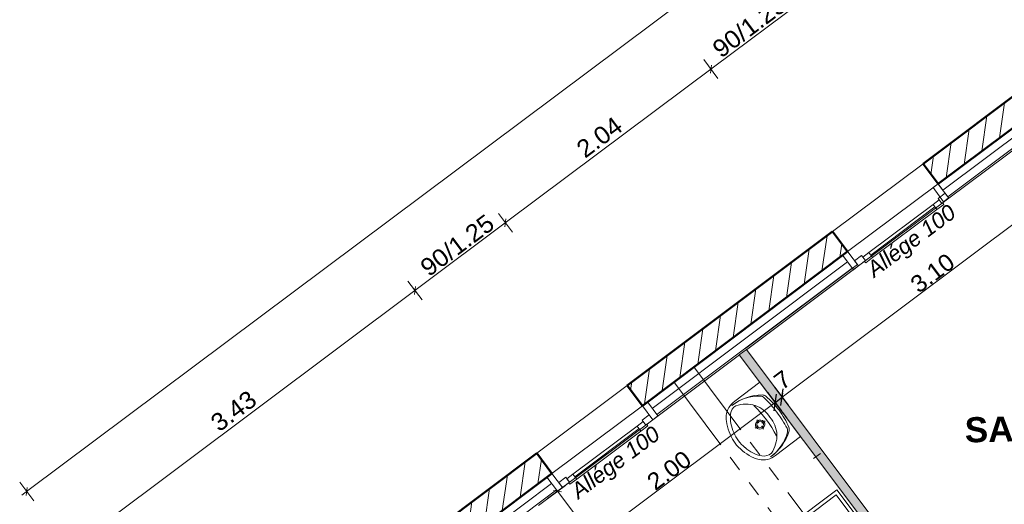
# Model space of a CAD drawing. Extents: x -61922 to -17841, y -51921 to -12831.
# Tile 6 of 22: x -57206 to -49364, y -35387 to -31525. Entities that reach past the tile are written whole.
import ezdxf

# ---------------------------------------------------------------- set-up
doc = ezdxf.new("R2010")
doc.units = 0
doc.header["$LTSCALE"] = 0.1
doc.header["$MEASUREMENT"] = 0
doc.linetypes.add('FANTOME2', pattern=[1.25, 0.625, -0.125, 0.125, -0.125, 0.125, -0.125])
doc.layers.get('0').update_dxf_attribs({"lineweight": 9})
doc.layers.get('Defpoints').update_dxf_attribs({"lineweight": 9})
for name, color, linetype, lineweight in [('Cloisons', 7, 'Continuous', 9), ('Cotat_ 1_50', 7, 'Continuous', 9), ('Doublages Inter', 7, 'Continuous', 9), ('Marques de fenêtre', 7, 'Continuous', 9), ('Murs Périphériques', 7, 'Continuous', 9), ('Plomberie Sanitaire', 7, 'Continuous', 9), ('Poutres', 7, 'Continuous', 9), ('Texte 2D', 7, 'Continuous', 9)]:
    doc.layers.add(name, color=color, linetype=linetype, lineweight=lineweight)
doc.styles.add('STYLE_GENERE_1', font='arial.ttf')
doc.styles.add('STYLE_GENERE_2', font='swissc.ttf', dxfattribs={"width": 1.25})
doc.styles.add('STYLE_GENERE_6', font='arialbd.ttf')
doc.linetypes.add('ISOLATION', pattern='A,0.0001,-0.1,[134,ltypeshp.shx,S=0.1,R=0,X=-0.1,Y=0],-0.2,[134,ltypeshp.shx,S=0.1,R=180,X=0.1,Y=0],-0.1', length=0.4001)
doc.dimstyles.new('COTATION_EN_M', dxfattribs={"dimtxt": 135, "dimasz": 45, "dimexe": 80, "dimexo": 10, "dimgap": 3, "dimtad": 1, "dimlfac": 0.001, "dimzin": 0, "dimdsep": 46, "dimtxsty": 'STYLE_GENERE_2', "dimblk": 'OBLIQUE', "dimcen": 2.5, "dimclrd": 256, "dimclre": 256, "dimclrt": 256, "dimadec": 0, "dimazin": 0, "dimtfac": 1, "dimtix": 1, "dimtmove": 1, "dimatfit": 3, "dimldrblk": 'OBLIQUE', "dimfxl": 100, "dimfxlon": 1, "dimtfillclr": 256, "dimtolj": 1, "dimtzin": 1, "dimlwd": -1, "dimarcsym": 0})
doc.dimstyles.new('COTE CM', dxfattribs={"dimtxt": 135, "dimasz": 95, "dimexe": 80, "dimexo": 10, "dimgap": 10, "dimtad": 1, "dimdec": 0, "dimlfac": 0.1, "dimzin": 0, "dimtxsty": 'STYLE_GENERE_2', "dimblk": 'OBLIQUE', "dimcen": 0.09, "dimclrd": 256, "dimclre": 256, "dimclrt": 256, "dimadec": 0, "dimazin": 0, "dimtfac": 1, "dimtdec": 0, "dimtmove": 1, "dimatfit": 3, "dimfxl": 100, "dimfxlon": 1, "dimtolj": 1, "dimtzin": 0, "dimarcsym": 0})
pattern_1 = [(81.8604, (-49431.77, -45033.68), (-123.7407, 17.6982), [])]

# ---------------------------------------------------------------- blocks, each defined once
blk = doc.blocks.new('_Oblique')
at = {"color": 0, "linetype": 'ByBlock', "lineweight": -2}
blk.add_line((-0.5, -0.5), (0.5, 0.5), dxfattribs=at)
blk = doc.blocks.new('*D919')
at = {"lineweight": -2, "ltscale": 10, "transparency": 16777216}
for p, q in [((-54876.1, -36320.6), (-55020.1, -36428.5)), ((-54751.5, -36653.4), (-54956.1, -36380.5)), ((-54671.5, -36593.5), (-54815.5, -36701.4))]:
    blk.add_line(p, q, dxfattribs=at)
at = {"layer": 'Defpoints', "color": 0, "ltscale": 10, "transparency": 16777216}
for p in [(-53087.9, -34979.9), (-53154.3, -35456), (-54956.1, -36380.5)]:
    blk.add_point(p, dxfattribs=at)
at = {"lineweight": -2, "ltscale": 10, "transparency": 16777216, "xscale": 95, "yscale": 95, "zscale": 95}
for p, rotation in [((-54956.1, -36380.5), 126.8603809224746), ((-54751.5, -36653.4), 306.8603809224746)]:
    blk.add_blockref('_Oblique', p, dxfattribs=dict(at, rotation=rotation))
at = {"ltscale": 10, "transparency": 16777216, "insert": (-55129.2, -36356.7), "char_height": 135, "attachment_point": 5, "rotation": 126.86038, "style": 'STYLE_GENERE_2'}
blk.add_mtext('\\A1;34', dxfattribs=at)
blk = doc.blocks.new('*D929')
at = {"lineweight": -2, "ltscale": 10, "transparency": 16777216}
for p, q in [((-51250.1, -34495.1), (-51142.1, -34639.1)), ((-52850.2, -35694.8), (-52742.3, -35838.8))]:
    blk.add_line(p, q, dxfattribs=at)
at = {"ltscale": 10, "transparency": 16777216}
blk.add_line((-52790.3, -35774.8), (-51190.1, -34575.1), dxfattribs=at)
at = {"layer": 'Defpoints', "color": 0, "ltscale": 10, "transparency": 16777216}
for p in [(-51473.7, -34196.8), (-51190.1, -34575.1), (-53074.9, -35395.1)]:
    blk.add_point(p, dxfattribs=at)
at = {"ltscale": 10, "transparency": 16777216, "xscale": 45, "yscale": 45, "zscale": 45}
for p, rotation in [((-51190.1, -34575.1), 36.86038092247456), ((-52790.3, -35774.8), 216.8603809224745)]:
    blk.add_blockref('_Oblique', p, dxfattribs=dict(at, rotation=rotation))
at = {"ltscale": 10, "transparency": 16777216, "insert": (-52033.6, -35117), "char_height": 135, "attachment_point": 5, "rotation": 36.86038, "style": 'STYLE_GENERE_2'}
blk.add_mtext('\\A1;2.00', dxfattribs=at)
blk = doc.blocks.new('*D930')
at = {"lineweight": -2, "ltscale": 10, "transparency": 16777216}
for p, q in [((-51250.1, -34495.1), (-51142.1, -34639.1)), ((-51194, -34453.1), (-51086.1, -34597.1)), ((-51190.1, -34575.1), (-51134.1, -34533.1))]:
    blk.add_line(p, q, dxfattribs=at)
at = {"layer": 'Defpoints', "color": 0, "ltscale": 10, "transparency": 16777216}
for p in [(-51417.7, -34154.8), (-51473.7, -34196.8), (-51134.1, -34533.1)]:
    blk.add_point(p, dxfattribs=at)
at = {"lineweight": -2, "ltscale": 10, "transparency": 16777216, "xscale": 95, "yscale": 95, "zscale": 95}
for p, rotation in [((-51134.1, -34533.1), 36.86038092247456), ((-51190.1, -34575.1), 216.8603809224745)]:
    blk.add_blockref('_Oblique', p, dxfattribs=dict(at, rotation=rotation))
at = {"ltscale": 10, "transparency": 16777216, "insert": (-51130.8, -34395.8), "char_height": 135, "attachment_point": 5, "rotation": 36.86038, "style": 'STYLE_GENERE_2'}
blk.add_mtext('\\A1;7', dxfattribs=at)
blk = doc.blocks.new('*D931')
at = {"lineweight": -2, "ltscale": 10, "transparency": 16777216}
for p, q in [((-48711.2, -32591.6), (-48603.3, -32735.7)), ((-51194, -34453.1), (-51086.1, -34597.1))]:
    blk.add_line(p, q, dxfattribs=at)
at = {"ltscale": 10, "transparency": 16777216}
blk.add_line((-51134.1, -34533.1), (-48651.3, -32671.7), dxfattribs=at)
at = {"layer": 'Defpoints', "color": 0, "ltscale": 10, "transparency": 16777216}
for p in [(-48934.3, -32294.2), (-48651.3, -32671.7), (-51417.7, -34154.8)]:
    blk.add_point(p, dxfattribs=at)
at = {"ltscale": 10, "transparency": 16777216, "xscale": 45, "yscale": 45, "zscale": 45}
for p, rotation in [((-48651.3, -32671.7), 36.86038092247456), ((-51134.1, -34533.1), 216.8603809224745)]:
    blk.add_blockref('_Oblique', p, dxfattribs=dict(at, rotation=rotation))
at = {"ltscale": 10, "transparency": 16777216, "insert": (-49936, -33544.5), "char_height": 135, "attachment_point": 5, "rotation": 36.86038, "style": 'STYLE_GENERE_2'}
blk.add_mtext('\\A1;3.10', dxfattribs=at)
blk = doc.blocks.new('*D942')
at = {"lineweight": -2, "ltscale": 10, "transparency": 16777216}
for p, q in [((-53002.1, -35341.9), (-52858.1, -35233.9)), ((-51102.2, -37876), (-50958.2, -37768.1))]:
    blk.add_line(p, q, dxfattribs=at)
at = {"ltscale": 10, "transparency": 16777216}
blk.add_line((-52922.1, -35281.9), (-51022.2, -37816.1), dxfattribs=at)
at = {"layer": 'Defpoints', "color": 0, "ltscale": 10, "transparency": 16777216}
for p in [(-53074.3, -35396), (-51022.2, -37816.1), (-51174.2, -37930)]:
    blk.add_point(p, dxfattribs=at)
at = {"ltscale": 10, "transparency": 16777216, "xscale": 45, "yscale": 45, "zscale": 45}
for p, rotation in [((-52922.1, -35281.9), 126.8603809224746), ((-51022.2, -37816.1), 306.8603809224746)]:
    blk.add_blockref('_Oblique', p, dxfattribs=dict(at, rotation=rotation))
at = {"ltscale": 10, "transparency": 16777216, "insert": (-52030, -36592.4), "char_height": 135, "attachment_point": 5, "rotation": 126.86038, "style": 'STYLE_GENERE_2'}
blk.add_mtext('\\A1;3.17', dxfattribs=at)

msp = doc.modelspace()

# ---------------------------------------------------------------- hatches: boundary and pattern name
at = {"layer": 'Cloisons', "linetype": 'Continuous', "lineweight": 60}
for points in [[(-51474.897, -34195.191), (-51474.816, -34195.298), (-51418.812, -34153.304), (-51418.892, -34153.196)], [(-51474.816, -34195.298), (-49574.059, -36730.176), (-49476.06, -36744.186), (-51418.812, -34153.304)]]:
    msp.add_hatch(color=7, dxfattribs=at).paths.add_polyline_path(points, flags=0)
at = {"layer": 'Murs Périphériques', "linetype": 'Continuous', "lineweight": 15}
h = msp.add_hatch(dxfattribs=at)
h.set_pattern_fill('ANSI31', scale=1000, style=0)
h.set_pattern_definition(pattern_1)
h.paths.add_polyline_path([(-48213.189, -31578.938), (-48335.047, -31416.492), (-50011.868, -32673.673), (-49891.895, -32833.693)])
h = msp.add_hatch(dxfattribs=at)
h.set_pattern_fill('ANSI31', scale=1000, style=0)
h.set_pattern_definition(pattern_1)
h.paths.add_polyline_path([(-50611.985, -33373.574), (-50731.958, -33213.554), (-52367.851, -34440.049), (-52247.877, -34600.069)], flags=0)
h = msp.add_hatch(dxfattribs=at)
h.set_pattern_fill('ANSI31', scale=1000, style=0)
h.set_pattern_definition(pattern_1)
h.paths.add_polyline_path([(-52967.967, -35139.949), (-53087.94, -34979.929), (-55675.943, -36920.259), (-55556.096, -37080.374)], flags=0)

# ---------------------------------------------------------------- linework, layer by layer
at = {"lineweight": 50}
for p, q in [((-48335.047, -31416.492), (-50011.868, -32673.673)), ((-49891.895, -32833.693), (-48213.189, -31578.938)), ((-50011.868, -32673.673), (-49891.895, -32833.693)), ((-52367.851, -34440.049), (-50731.958, -33213.554)), ((-50731.958, -33213.554), (-50611.985, -33373.574)), ((-50611.985, -33373.574), (-52246.997, -34601.242)), ((-52246.997, -34601.242), (-52367.851, -34440.049)), ((-55844.774, -37046.839), (-53087.94, -34979.929)), ((-53087.94, -34979.929), (-52967.216, -35140.862)), ((-52967.216, -35140.862), (-55564.692, -37087.004))]:
    msp.add_line(p, q, dxfattribs=at)
for p, q in [((-48178.469, -31708.598), (-49815.394, -32935.73)), ((-50575.477, -33505.53), (-52131.458, -34671.982)), ((-52931.554, -35271.779), (-55386.892, -37112.439))]:
    msp.add_line(p, q)
for points in [[(-49847.919, -32975.7), (-49807.914, -32945.707), (-49891.895, -32833.693), (-49931.9, -32863.687)], [(-50566.695, -33517.243), (-50526.69, -33487.25), (-50610.672, -33375.236), (-50650.677, -33405.229)], [(-52163.009, -34713.251), (-52123.004, -34683.258), (-52206.985, -34571.244), (-52246.99, -34601.237)], [(-52923.239, -35282.869), (-52883.234, -35252.876), (-52967.216, -35140.862), (-53007.221, -35170.855)]]:
    msp.add_lwpolyline(points, close=True)
at = {"layer": 'Cloisons', "color": 7, "linetype": 'ISOLATION', "ltscale": 1550}
for p, q in [((-48217.215, -31656.92), (-49854.437, -32883.598)), ((-50612.833, -33455.705), (-52168.751, -34622.24)), ((-52970.108, -35220.356), (-55521.278, -37133.072))]:
    msp.add_line(p, q, dxfattribs=at)
at = {"layer": 'Cloisons', "color": 7, "linetype": 'Continuous'}
for p, q in [((-51418.892, -34153.196), (-51474.897, -34195.191)), ((-51418.812, -34153.304), (-51418.892, -34153.196)), ((-49476.06, -36744.186), (-51418.812, -34153.304)), ((-51474.897, -34195.191), (-51474.816, -34195.298)), ((-51474.816, -34195.298), (-49574.059, -36730.176))]:
    msp.add_line(p, q, dxfattribs=at)
at = {"layer": 'Cotat_ 1_50', "color": 7, "linetype": 'Continuous', "lineweight": 5}
for p, q in [((-57130.099, -35269.549), (-44511.744, -25824.662)), ((-51680.893, -31903.591), (-50960.376, -31364.281)), ((-51680.893, -31903.591), (-50960.376, -31364.281)), ((-53317.757, -33128.789), (-51680.893, -31903.591)), ((-53317.757, -33128.789), (-51680.893, -31903.591)), ((-53281.593, -33218.824), (-53393.949, -33068.716)), ((-54038.274, -33668.099), (-53317.757, -33128.789)), ((-54038.274, -33668.099), (-53317.757, -33128.789)), ((-54002.11, -33758.134), (-54114.466, -33608.026)), ((-56808.164, -35741.373), (-54038.274, -33668.099)), ((-56788.15, -35726.392), (-54038.274, -33668.099)), ((-57093.935, -35359.583), (-57206.291, -35209.476)), ((-57190.142, -35314.491), (-57130.099, -35269.549))]:
    msp.add_line(p, q, dxfattribs=at)
at = {"layer": 'Cotat_ 1_50', "color": 7, "linetype": 'Continuous', "lineweight": 20}
for p, q in [((-51644.729, -31993.626), (-51757.086, -31843.518)), ((-51644.729, -31993.626), (-51757.086, -31843.518)), ((-50865.491, -34891.146), (-50753.016, -35041.165)), ((-50921.498, -34933.137), (-50809.022, -35083.155)), ((-50921.498, -34933.137), (-50809.022, -35083.155)), ((-50829.256, -34981.152), (-50885.263, -35023.143)), ((-50829.256, -34981.152), (-50885.263, -35023.143))]:
    msp.add_line(p, q, dxfattribs=at)
at = {"layer": 'Doublages Inter'}
for p, q in [((-49806.464, -32947.626), (-48129.243, -31690.978)), ((-49806.464, -32947.626), (-49890.41, -32835.585)), ((-49892.465, -32949.584), (-49836.445, -32907.611)), ((-49836.445, -32907.611), (-49806.464, -32947.626)), ((-50526.726, -33487.277), (-49806.464, -32947.626)), ((-50443.675, -33381.317), (-49931.489, -32997.565)), ((-49931.489, -32997.565), (-49901.508, -33037.579)), ((-49901.508, -33037.579), (-49847.088, -32996.806)), ((-50428.684, -33401.324), (-49916.498, -33017.572)), ((-50413.694, -33421.331), (-49901.508, -33037.579)), ((-50526.726, -33487.277), (-50610.672, -33375.236)), ((-50556.707, -33447.262), (-50500.686, -33405.289)), ((-51425.473, -34144.413), (-50534.521, -33476.873)), ((-50526.726, -33487.277), (-50556.707, -33447.262)), ((-50470.706, -33445.304), (-50526.726, -33487.277)), ((-51417.678, -34154.817), (-50526.726, -33487.277)), ((-52163.009, -34713.251), (-51473.698, -34196.789)), ((-52163.009, -34713.251), (-52246.954, -34601.21)), ((-52883.27, -35252.902), (-52163.009, -34713.251)), ((-52240.015, -34727.214), (-52288.033, -34763.191)), ((-52249.01, -34715.209), (-52192.989, -34673.237)), ((-52219.029, -34755.224), (-52249.01, -34715.209)), ((-52219.029, -34755.224), (-52240.015, -34727.214)), ((-52163.009, -34713.251), (-52219.029, -34755.224)), ((-52192.989, -34673.237), (-52163.009, -34713.251)), ((-52800.219, -35146.943), (-52288.033, -34763.191)), ((-52785.228, -35166.95), (-52273.043, -34783.198)), ((-52770.238, -35186.957), (-52258.052, -34803.205)), ((-52211.026, -34749.228), (-52219.029, -34755.224)), ((-52203.632, -34762.431), (-52211.026, -34749.228)), ((-52913.251, -35212.888), (-52857.23, -35170.915)), ((-52857.23, -35170.915), (-52827.25, -35210.929)), ((-52848.236, -35182.919), (-52800.219, -35146.943)), ((-52827.25, -35210.929), (-52848.236, -35182.919)), ((-52770.238, -35186.957), (-52824.658, -35227.731)), ((-52800.219, -35146.943), (-52770.238, -35186.957)), ((-52827.25, -35210.929), (-52883.27, -35252.902)), ((-52835.253, -35216.926), (-52827.25, -35210.929)), ((-52824.658, -35227.731), (-52835.253, -35216.926))]:
    msp.add_line(p, q, dxfattribs=at)
at = {"layer": 'Doublages Inter', "color": 204, "linetype": 'Continuous', "lineweight": 9}
for p, q in [((-49883.471, -32961.588), (-49931.489, -32997.565)), ((-49862.485, -32989.598), (-49892.465, -32949.584)), ((-49862.485, -32989.598), (-49883.471, -32961.588)), ((-49806.464, -32947.626), (-49862.485, -32989.598)), ((-49854.482, -32983.602), (-49862.485, -32989.598)), ((-49847.088, -32996.806), (-49854.482, -32983.602)), ((-50500.686, -33405.289), (-50470.706, -33445.304)), ((-50491.692, -33417.294), (-50443.675, -33381.317)), ((-50443.675, -33381.317), (-50413.694, -33421.331)), ((-50470.706, -33445.304), (-50491.692, -33417.294)), ((-50478.708, -33451.3), (-50470.706, -33445.304)), ((-50468.114, -33462.105), (-50478.708, -33451.3)), ((-50413.694, -33421.331), (-50468.114, -33462.105)), ((-52288.033, -34763.191), (-52258.052, -34803.205)), ((-52258.052, -34803.205), (-52203.632, -34762.431)), ((-52883.27, -35252.902), (-52913.251, -35212.888))]:
    msp.add_line(p, q, dxfattribs=at)
at = {"layer": 'Doublages Inter', "color": 7, "linetype": 'Continuous', "lineweight": 20}
msp.add_line((-52246.954, -34601.21), (-52967.216, -35140.862), dxfattribs=at)
at = {"layer": 'Doublages Inter', "color": 59, "linetype": 'Continuous', "lineweight": 20}
for p, q in [((-52246.954, -34601.21), (-52967.216, -35140.862)), ((-52967.216, -35140.862), (-52246.954, -34601.21))]:
    msp.add_line(p, q, dxfattribs=at)
at = {"layer": 'Doublages Inter', "color": 7, "linetype": 'Continuous'}
for p, q in [((-52967.216, -35140.862), (-55564.692, -37087.004)), ((-52883.27, -35252.902), (-52967.216, -35140.862)), ((-53074.274, -35396.011), (-52883.27, -35252.902))]:
    msp.add_line(p, q, dxfattribs=at)
at = {"layer": 'Murs Périphériques', "color": 7, "linetype": 'Continuous'}
for p, q in [((-48335.047, -31416.492), (-50011.868, -32673.673)), ((-50731.958, -33213.554), (-52367.851, -34440.049)), ((-53087.94, -34979.929), (-55844.774, -37046.839)), ((-55556.096, -37080.374), (-52967.967, -35139.949))]:
    msp.add_line(p, q, dxfattribs=at)
at = {"layer": 'Murs Périphériques', "color": 59, "linetype": 'Continuous', "lineweight": 20}
for p, q in [((-50011.868, -32673.673), (-50731.958, -33213.554)), ((-49891.895, -32833.693), (-50611.985, -33373.574)), ((-52367.851, -34440.049), (-53087.94, -34979.929))]:
    msp.add_line(p, q, dxfattribs=at)
at = {"layer": 'Murs Périphériques', "linetype": 'Continuous'}
for p, q in [((-50011.868, -32673.673), (-49891.895, -32833.693)), ((-50731.958, -33213.554), (-50611.985, -33373.574)), ((-52367.851, -34440.049), (-52247.877, -34600.069)), ((-53087.94, -34979.929), (-52967.967, -35139.949))]:
    msp.add_line(p, q, dxfattribs=at)
at = {"layer": 'Plomberie Sanitaire', "color": 7, "linetype": 'Continuous', "lineweight": 20}
for p, q in [((-51310.201, -34414.689), (-51510.854, -34565.127)), ((-51310.201, -34414.689), (-50986.273, -34846.743)), ((-51097.21, -34698.775), (-51199.263, -34562.657)), ((-51319.295, -34737.988), (-51336.575, -34714.941)), ((-51269.355, -34721.385), (-51294.652, -34740.351)), ((-51323.935, -34762.306), (-51349.231, -34781.271)), ((-51282.012, -34787.716), (-51299.292, -34764.668)), ((-50986.273, -34846.743), (-51186.926, -34997.181)), ((-50697.707, -35270.59), (-51257.918, -35690.309)), ((-49618.43, -36711.133), (-50697.707, -35270.59)), ((-50703.728, -35312.587), (-51215.921, -35696.33)), ((-49906.263, -36376.988), (-50703.728, -35312.587))]:
    msp.add_line(p, q, dxfattribs=at)
for centre, major_axis, start_param, end_param in [((-51433.699, -34678.801), (120.623, 90.436), 1.52794531, 2.46535743), ((-51324.823, -34867.447), (298.244, 223.606), 0.88426719, 1.58663079), ((-51347.071, -34841.018), (267.936, 200.882), 0.84691219, 1.58260707), ((-51312.695, -34571.668), (39.517, 29.628), 0.1366671, 0.84691219), ((-51297.523, -34562.168), (39.517, 29.628), 0.22155251, 0.88426719), ((-52186.722, -35415.774), (1013.245, 759.671), 0.00427571, 0.1366671), ((-51754.874, -35078.346), (593.579, 445.03), 6.27427928, 6.50473782), ((-51459.735, -34669.253), (71.082, 53.293), 1.50219428, 2.42947028), ((-51446.654, -34838.335), (211.383, 158.482), 0.57323986, 1.19464419), ((-52123.683, -35361.983), (864.863, 648.423), 6.1292398, 6.43723775), ((-51453.924, -34835.753), (211.294, 158.415), 6.20279584, 6.82521578), ((-52193.712, -35406.435), (1013.245, 759.671), 6.14516608, 6.27755748), ((-51748.367, -35087.039), (593.579, 445.03), 6.06028067, 6.2907392), ((-51353.719, -34677.607), (186.847, 140.086), 2.46641539, 2.66761107), ((-51110.485, -34619.512), (390.099, 292.473), 2.68327446, 3.06819739), ((-51234.869, -34666.399), (257.268, 192.884), 2.45593909, 2.96709881), ((-51430.743, -34866.671), (211.294, 158.415), 5.74115483, 6.36357478), ((-51203.871, -34672.427), (278.071, 208.481), 2.90481058, 3.37837472), ((-51424.918, -34733.734), (298.244, 223.606), 4.69520237, 5.39756599), ((-51405.827, -34762.528), (267.936, 200.882), 4.69922611, 5.43492099), ((-51137.732, -34805.394), (39.517, 29.628), 5.43492099, 6.14516608), ((-51124.345, -34793.509), (39.517, 29.628), 5.39756599, 6.06028067), ((-51271.219, -34722.921), (237.103, 177.765), 3.0715628, 3.21162251), ((-51431.184, -34858.97), (211.383, 158.482), 5.08854112, 5.70994545), ((-51126.899, -34597.618), (390.099, 292.473), 3.21498792, 3.59991085), ((-51206.774, -34703.872), (257.268, 192.884), 3.31608649, 3.82724622), ((-51250.848, -34814.816), (186.847, 140.086), 3.61557424, 3.81676992), ((-51274.415, -34891.254), (120.623, 90.436), 3.81782787, 4.75524), ((-51272.548, -34918.922), (71.082, 53.293), 3.85371503, 4.78099102)]:
    msp.add_ellipse(centre, major_axis=major_axis, ratio=0.91111111, start_param=start_param, end_param=end_param, dxfattribs=at)
for major_axis in [(30.736, 23.044), (21.954, 16.46)]:
    msp.add_ellipse((-51309.293, -34751.328), major_axis=major_axis, ratio=0.91111111, dxfattribs=at)
at = {"layer": 'Poutres', "color": 7, "linetype": 'FANTOME2', "ltscale": 10000}
for p, q in [((-51837.234, -34292.192), (-47773.034, -39716.597)), ((-51997.254, -34412.166), (-47933.054, -39836.57))]:
    msp.add_line(p, q, dxfattribs=at)

# ---------------------------------------------------------------- block references
at = {"ltscale": 10, "xscale": 45, "yscale": 45, "zscale": 45, "rotation": 36.86038092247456}
for p in [(-51700.908, -31918.572), (-53337.771, -33143.77)]:
    msp.add_blockref('_Oblique', p, dxfattribs=at)
at = {"lineweight": 5, "ltscale": 10, "xscale": 45, "yscale": 45, "zscale": 45, "rotation": 36.86038092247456}
for p in [(-54058.288, -33683.08), (-57150.113, -35284.53)]:
    msp.add_blockref('_Oblique', p, dxfattribs=at)

# ---------------------------------------------------------------- texts
at = {"layer": 'Cotat_ 1_50', "color": 7, "lineweight": 5, "char_height": 140, "attachment_point": 1, "rotation": 36.814993, "style": 'STYLE_GENERE_2'}
for s, insert in [('90/1.25', (-51704.398, -31724.558)), ('2.04', (-52787.421, -32521.982)), ('90/1.25', (-54031.438, -33466.356)), ('3.43', (-55701.308, -34703.037))]:
    msp.add_mtext(s, dxfattribs=dict(at, insert=insert))
at = {"layer": 'Marques de fenêtre', "char_height": 125, "attachment_point": 7, "rotation": 36.8421493, "style": 'STYLE_GENERE_1'}
for insert in [(-50376.347, -33613.094), (-52732.33, -35379.47)]:
    msp.add_mtext('{\\fArial|b0|i1|c0|p34;Allége 100}', dxfattribs=dict(at, insert=insert))
at = {"layer": 'Texte 2D', "color": 7, "style": 'STYLE_GENERE_6'}
msp.add_text('SALLE REUNION', height=200, rotation=1.282145, dxfattribs=at).set_placement((-49677.193, -34894.38))

# ---------------------------------------------------------------- dimensions: what is measured, and where the dimension line sits
at = {"ltscale": 10}
for base, p1, p2, angle, picture, middle in [((-48651.259, -32671.652), (-51417.678, -34154.817), (-48934.286, -32294.152), 36.8603809, '*D931', (-49936.027, -33544.535)), ((-51190.065, -34575.098), (-53074.933, -35395.132), (-51473.698, -34196.789), 36.8603809, '*D929', (-52033.583, -35117.048)), ((-51022.182, -37816.055), (-53074.274, -35396.011), (-51174.175, -37930.01), 126.8603809, '*D942', (-52029.994, -36592.362))]:
    dim = msp.add_linear_dim(base=base, p1=p1, p2=p2, angle=angle, dimstyle='COTATION_EN_M', dxfattribs=at)
    dim.commit()
    dim.dimension.update_dxf_attribs({"geometry": picture, "text_midpoint": middle})
for base, p1, p2, angle, picture, middle in [((-51134.058, -34533.107), (-51473.698, -34196.789), (-51417.678, -34154.817), 36.8603809, '*D930', (-51084.356, -34457.822)), ((-54956.079, -36380.548), (-53154.303, -35455.972), (-53087.94, -34979.929), 126.8603809, '*D919', (-55065.839, -36309.221))]:
    dim = msp.add_linear_dim(base=base, p1=p1, p2=p2, angle=angle, dimstyle='COTE CM', dxfattribs=at)
    dim.commit()
    dim.dimension.update_dxf_attribs({"geometry": picture, "text_midpoint": middle, "dimtype": 160})

doc.saveas('drawing.dxf')
